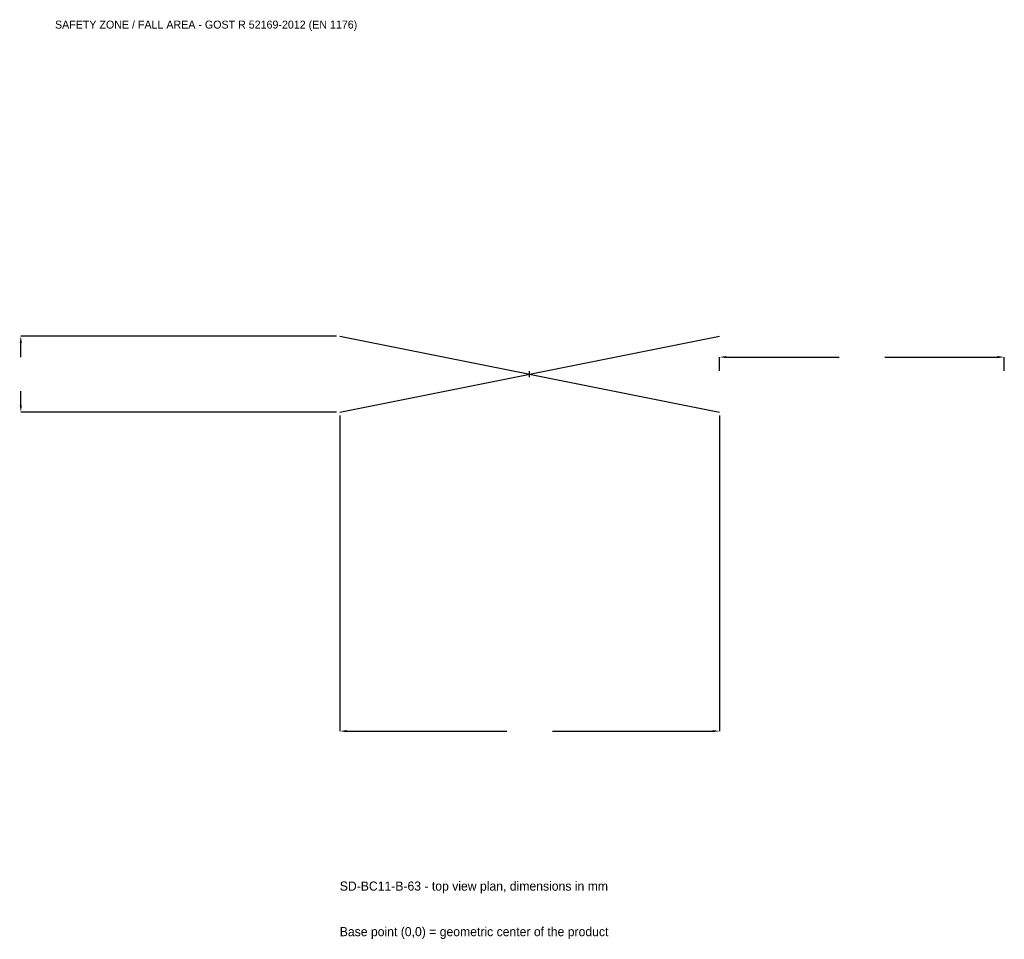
# Model space of a CAD drawing. Extents: x -2686 to 2500, y -2976 to 1867.
import ezdxf

# ---------------------------------------------------------------- set-up
doc = ezdxf.new("R2010")
doc.units = 0
for name, color, linetype in [('GP_MAF_zona_bezopasnosti', 1, 'Continuous'), ('ZSK_DANNYE', 3, 'Continuous'), ('ZSK_KONTUR', 7, 'Continuous'), ('ZSK_RAZMERY', 8, 'Continuous')]:
    doc.layers.add(name, color=color, linetype=linetype)
doc.dimstyles.new('ORION', dxfattribs={"dimtxt": 60, "dimasz": 36, "dimexe": 1.25, "dimexo": 18, "dimtad": 1, "dimcen": 2.5, "dimazin": 3, "dimtfac": 1, "dimtmove": 0, "dimatfit": 3})

# ---------------------------------------------------------------- blocks, each defined once
blk = doc.blocks.new('_CLOSEDFILLED')
at = {"color": 0, "linetype": 'BYBLOCK'}
blk.add_solid([(-1, 0.16), (0, 0), (-1, -0.16)], dxfattribs=at)
blk = doc.blocks.new('*D1')
for p, q in [((-1000, -218), (-1000, -1880)), ((1000, -218), (1000, -1880)), ((-964, -1880), (-120, -1880)), ((120, -1880), (964, -1880))]:
    blk.add_line(p, q)
at = {"layer": 'Defpoints'}
for p in [(-1000, -200), (1000, -200), (-1000, -1880)]:
    blk.add_point(p, dxfattribs=at)
at = {"layer": 'ZSK_RAZMERY', "xscale": 36, "yscale": 36, "rotation": 180}
blk.add_blockref('_CLOSEDFILLED', (-1000, -1880), dxfattribs=at)
at = {"layer": 'ZSK_RAZMERY', "xscale": 36, "yscale": 36}
blk.add_blockref('_CLOSEDFILLED', (1000, -1880), dxfattribs=at)
blk = doc.blocks.new('*D2')
for p, q in [((-1018, 200), (-2680, 200)), ((-2680, 90), (-2680, 164)), ((-2680, -164), (-2680, -90)), ((-1018, -200), (-2680, -200))]:
    blk.add_line(p, q)
at = {"layer": 'Defpoints'}
for p in [(-1000, 200), (-2680, -200), (-1000, -200)]:
    blk.add_point(p, dxfattribs=at)
at = {"layer": 'ZSK_RAZMERY', "xscale": 36, "yscale": 36}
for p, rotation in [((-2680, 200), 90), ((-2680, -200), 270)]:
    blk.add_blockref('_CLOSEDFILLED', p, dxfattribs=dict(at, rotation=rotation))
blk = doc.blocks.new('*D3')
for p, q in [((1000, 18), (1000, 90)), ((1036, 90), (1630, 90)), ((1870, 90), (2464, 90)), ((2500, 18), (2500, 90))]:
    blk.add_line(p, q)
at = {"layer": 'Defpoints'}
for p in [(1000, 90), (1000, 0), (2500, 0)]:
    blk.add_point(p, dxfattribs=at)
at = {"layer": 'ZSK_RAZMERY', "xscale": 36, "yscale": 36, "rotation": 180}
blk.add_blockref('_CLOSEDFILLED', (1000, 90), dxfattribs=at)
at = {"layer": 'ZSK_RAZMERY', "xscale": 36, "yscale": 36}
blk.add_blockref('_CLOSEDFILLED', (2500, 90), dxfattribs=at)
blk = doc.blocks.new('B1')
at = {"layer": 'ZSK_KONTUR'}
for p, q in [((-1000, -200), (1000, 200)), ((-1000, 200), (1000, -200))]:
    blk.add_line(p, q, dxfattribs=at)
at = {"layer": 'ZSK_RAZMERY'}
for p, q in [((-16, 0), (16, 0)), ((0, -16), (0, 16))]:
    blk.add_line(p, q, dxfattribs=at)
at = {"layer": 'GP_MAF_zona_bezopasnosti', "color": 1}
blk.add_text('SAFETY ZONE / FALL AREA - GOST R 52169-2012 (EN 1176)', height=42, dxfattribs=at).set_placement((-2500, 1820))
at = {"layer": 'ZSK_RAZMERY'}
dim = blk.add_linear_dim(base=(-2680, -200), p1=(-1000, -200), p2=(-1000, 200), angle=90, dimstyle='ORION', dxfattribs=at)
dim.commit()
dim.dimension.update_dxf_attribs({"geometry": '*D2', "text_midpoint": (-2680, 0)})
for base, p1, p2, picture, middle in [((1000, 90), (1000, 0), (2500, 0), '*D3', (1750, 90)), ((-1000, -1880), (-1000, -200), (1000, -200), '*D1', (0, -1880))]:
    dim = blk.add_linear_dim(base=base, p1=p1, p2=p2, dimstyle='ORION', dxfattribs=at)
    dim.commit()
    dim.dimension.update_dxf_attribs({"geometry": picture, "text_midpoint": middle})

msp = doc.modelspace()

# ---------------------------------------------------------------- block references
msp.add_blockref('B1', (0, 0))

# ---------------------------------------------------------------- texts
at = {"layer": 'ZSK_DANNYE', "color": 3}
msp.add_text('SD-BC11-B-63 - top view plan, dimensions in mm', height=48, dxfattribs=at).set_placement((-1000, -2720))
at = {"layer": 'ZSK_DANNYE', "color": 7}
msp.add_text('Base point (0,0) = geometric center of the product', height=48, dxfattribs=at).set_placement((-1000, -2960))

doc.saveas('drawing.dxf')
